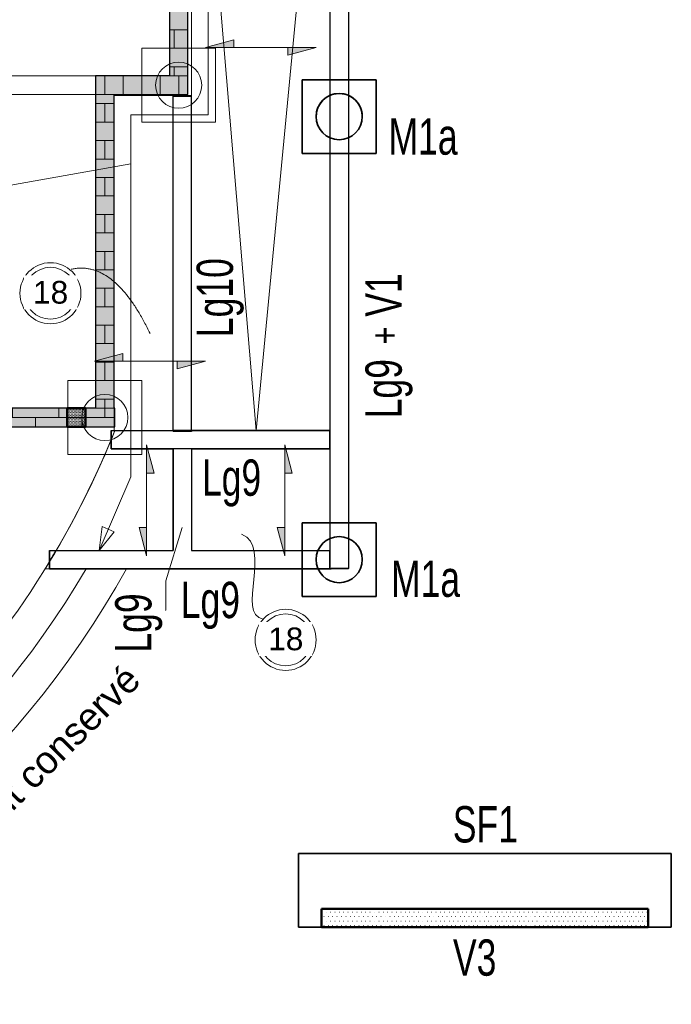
# Model space of a CAD drawing. Header units: millimetres. Extents: x 8234 to 125818, y -4600 to 79170.
# Tile 9 of 10: x 118756 to 125818, y -2098 to 8570. Entities that reach past the tile are written whole.
import ezdxf

# ---------------------------------------------------------------- set-up
doc = ezdxf.new("R2010")
doc.units = ezdxf.units.MM
doc.linetypes.add('AREST - Caché - Court', pattern=[2.0292, 1.5, -0.5291999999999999])
for name, color, linetype, lineweight in [('A-DETL-THIN', 151, 'Continuous', 20), ('A-FLOR', 192, 'Continuous', 15), ('A-WALL', 113, 'Continuous', 20), ('A-WALL-IDEN', 211, 'Continuous', 15), ('A-WALL-PATT', 111, 'Continuous', 30), ('G-ANNO-TEXT', 231, 'Continuous', 15), ('S-BEAM', 12, 'Continuous', 15), ('S-BEAM-IDEN', 2, 'Continuous', 15), ('S-COLS', 52, 'Continuous', 15), ('S-FLOR-SYMB', 171, 'Continuous', 15), ('S-FNDN', 32, 'Continuous', 20), ('S-FNDN-IDEN', 2, 'Continuous', 15)]:
    doc.layers.add(name, color=color, linetype=linetype, lineweight=lineweight)
doc.styles.add('Arial_1', font='arial.ttf', dxfattribs={"height": 245.8832335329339})
doc.styles.add('Arial_2', font='arial.ttf', dxfattribs={"width": 0.7, "height": 393.4131736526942})
doc.styles.add('Arial_4', font='arial.ttf', dxfattribs={"width": 0.8, "height": 295.059880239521})
doc.styles.add('Arial_8', font='arial.ttf', dxfattribs={"height": 295.059880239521})
pattern_1 = [(180, (119678.856, 4259.802), (2.449293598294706e-14, 200), []), (90, (119678.856, 4259.802), (250, 200), [200, -200])]

# ---------------------------------------------------------------- blocks, each defined once
blk = doc.blocks.new('14_03_N805-APD-Maquette existant_rvt-2-FONDATIONS RAMPE Extérieure')
at = {"layer": 'A-WALL-PATT', "lineweight": 15}
for points in [[(39949.00000000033, 7959.802080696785), (39749.00000000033, 7959.802080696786), (39749.00000000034, 12219.80208069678), (39749.00000000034, 12419.80208069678), (39949.00000000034, 12419.80208069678)], [(39149.00000000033, 4359.802080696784), (38949.00000000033, 4359.802080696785), (38949.00000000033, 7959.80208069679), (39149.00000000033, 7959.802080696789), (39149.00000000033, 7759.802080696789)], [(39149.00000000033, 7759.802080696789), (39149.00000000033, 7959.802080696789), (39749.00000000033, 7959.802080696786), (39949.00000000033, 7959.802080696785), (39949.00000000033, 7759.802080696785)], [(39159.04827810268, 4359.802080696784), (39159.04827810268, 4159.802080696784), (36226.49993811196, 4159.802080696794), (36226.49993811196, 4359.802080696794), (36354.19546437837, 4359.802080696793), (38949.00000000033, 4359.802080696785), (39149.00000000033, 4359.802080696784)]]:
    blk.add_hatch(color=55, dxfattribs=at).paths.add_polyline_path(points, flags=0)
at = {"layer": 'S-BEAM'}
h = blk.add_hatch(dxfattribs=at)
h.set_pattern_fill('FP_26', color=9, style=0, pattern_type=2)
h.set_pattern_definition([(0, (119678.856, 7859.802), (0, -200), []), (270, (119678.856, 7859.802), (-250, -200), [200, -200])])
h.paths.add_polyline_path([(39749.00000000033, 7959.802080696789), (39749.00000000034, 12219.80208069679), (39949.00000000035, 12219.80208069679), (39949.00000000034, 7959.802080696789)], flags=0)
h = blk.add_hatch(dxfattribs=at)
h.set_pattern_fill('FP_23', color=9, style=0, pattern_type=2)
h.set_pattern_definition([(90, (119678.856, 4259.802), (200, -1.224646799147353e-14), []), (0, (119678.856, 4259.802), (200, -250), [200, -200])])
h.paths.add_polyline_path([(38949.00000000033, 7959.802080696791), (39149.00000000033, 7959.802080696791), (39749.00000000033, 7959.802080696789), (39949.00000000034, 7959.802080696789), (39949.00000000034, 7759.802080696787), (39149.00000000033, 7759.802080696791), (38949.00000000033, 7759.802080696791)], flags=0)
h = blk.add_hatch(dxfattribs=at)
h.set_pattern_fill('FP_22', color=9, style=0, pattern_type=2)
h.set_pattern_definition(pattern_1)
h.paths.add_polyline_path([(38949.00000000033, 4359.802080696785), (38949.00000000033, 7759.802080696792), (39149.00000000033, 7759.802080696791), (39149.00000000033, 4359.802080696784)], flags=0)
h = blk.add_hatch(dxfattribs=at)
h.set_pattern_fill('FP_22', color=9, style=0, pattern_type=2)
h.set_pattern_definition(pattern_1)
h.paths.add_polyline_path([(35880.49624466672, 4359.802080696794), (38949.00000000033, 4359.802080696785), (39149.00000000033, 4359.802080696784), (39149.00000000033, 4159.802080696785), (35880.49624466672, 4159.802080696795)], flags=0)
at = {"layer": 'A-FLOR', "color": 8, "lineweight": 20}
for p, q in [((39749.00000000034, 12219.80208069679), (39749.00000000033, 7959.802080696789)), ((39749.00000000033, 7959.802080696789), (39749.00000000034, 12219.80208069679)), ((39749.00000000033, 7959.802080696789), (38949.00000000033, 7959.802080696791)), ((38949.00000000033, 4359.802080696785), (38949.00000000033, 7959.802080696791)), ((38949.00000000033, 7959.802080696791), (39749.00000000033, 7959.802080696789)), ((38949.00000000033, 7959.802080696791), (38949.00000000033, 7959.802080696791)), ((39749.00000000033, 7959.802080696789), (39749.00000000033, 7959.802080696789)), ((38949.00000000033, 7759.802080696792), (38949.00000000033, 4359.802080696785)), ((38949.00000000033, 4359.802080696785), (36085.11076498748, 4359.802080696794)), ((36085.11076498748, 4359.802080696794), (38949.00000000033, 4359.802080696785)), ((38949.00000000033, 4359.802080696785), (38949.00000000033, 4359.802080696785))]:
    blk.add_line(p, q, dxfattribs=at)
at = {"layer": 'A-WALL', "color": 135, "lineweight": 25}
for p, q in [((39949.00000000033, 7959.802080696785), (39949.00000000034, 12419.80208069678)), ((39749.00000000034, 12219.80208069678), (39749.00000000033, 7959.802080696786)), ((39149.00000000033, 7959.802080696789), (38949.00000000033, 7959.80208069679)), ((38949.00000000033, 7959.80208069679), (38949.00000000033, 4359.802080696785)), ((39749.00000000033, 7959.802080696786), (39149.00000000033, 7959.802080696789)), ((39949.00000000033, 7759.802080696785), (39949.00000000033, 7959.802080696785)), ((39149.00000000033, 4359.802080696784), (39149.00000000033, 7759.802080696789)), ((39149.00000000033, 7759.802080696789), (39949.00000000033, 7759.802080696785)), ((38949.00000000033, 4359.802080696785), (36354.19546437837, 4359.802080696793)), ((39159.04827810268, 4359.802080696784), (39149.00000000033, 4359.802080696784)), ((39159.04827810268, 4159.802080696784), (39159.04827810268, 4359.802080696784)), ((36226.49993811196, 4159.802080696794), (39159.04827810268, 4159.802080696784))]:
    blk.add_line(p, q, dxfattribs=at)
at = {"layer": 'A-WALL', "color": 8}
for p, q in [((38949.00000000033, 7959.80208069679), (38949.00000000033, 7959.80208069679)), ((38949.00000000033, 7959.80208069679), (38949.00000000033, 7959.80208069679)), ((39749.00000000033, 7959.802080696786), (39749.00000000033, 7959.802080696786)), ((39149.00000000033, 7759.802080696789), (39149.00000000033, 7759.802080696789)), ((39949.00000000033, 7759.802080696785), (39949.00000000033, 7759.802080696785)), ((38949.00000000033, 4359.802080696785), (38949.00000000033, 4359.802080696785)), ((39149.00000000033, 4359.802080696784), (39149.00000000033, 4359.802080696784)), ((39159.04827810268, 4359.802080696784), (39159.04827810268, 4359.802080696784)), ((39159.04827810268, 4159.802080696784), (39159.04827810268, 4159.802080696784))]:
    blk.add_line(p, q, dxfattribs=at)
at = {"layer": 'S-BEAM', "color": 8, "lineweight": 20}
for p, q in [((39749.00000000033, 7959.802080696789), (39749.00000000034, 12219.80208069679)), ((39749.00000000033, 7959.802080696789), (39749.00000000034, 12219.80208069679)), ((39949.00000000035, 12219.80208069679), (39949.00000000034, 7959.802080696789)), ((39949.00000000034, 7959.802080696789), (39949.00000000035, 12219.80208069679)), ((35099.00000000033, 7959.802080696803), (38949.00000000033, 7959.802080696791)), ((39949.00000000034, 7959.802080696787), (35099.00000000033, 7959.802080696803)), ((38949.00000000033, 7959.802080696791), (38949.00000000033, 7959.802080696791)), ((38949.00000000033, 7959.802080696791), (39149.00000000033, 7959.802080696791)), ((39149.00000000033, 7959.802080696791), (39749.00000000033, 7959.802080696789)), ((39949.00000000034, 7959.802080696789), (39749.00000000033, 7959.802080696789)), ((39749.00000000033, 7959.802080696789), (39749.00000000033, 7959.802080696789)), ((39949.00000000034, 7959.802080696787), (39949.00000000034, 7959.802080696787)), ((39949.00000000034, 7959.802080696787), (39949.00000000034, 7759.802080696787)), ((39949.00000000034, 7959.802080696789), (39949.00000000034, 7759.802080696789)), ((38949.00000000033, 7759.802080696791), (35099.00000000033, 7759.802080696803)), ((39949.00000000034, 7759.802080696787), (35099.00000000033, 7759.802080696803)), ((38949.00000000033, 7759.802080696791), (38949.00000000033, 7759.802080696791)), ((38949.00000000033, 7759.802080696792), (39149.00000000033, 7759.802080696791)), ((38949.00000000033, 4359.802080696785), (38949.00000000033, 7759.802080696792)), ((38949.00000000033, 7759.802080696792), (38949.00000000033, 7759.802080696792)), ((38949.00000000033, 4359.802080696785), (38949.00000000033, 7759.802080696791)), ((39949.00000000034, 7759.802080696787), (39149.00000000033, 7759.802080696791)), ((39149.00000000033, 7759.802080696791), (39149.00000000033, 7759.802080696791)), ((39149.00000000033, 7759.802080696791), (39149.00000000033, 4359.802080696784)), ((39149.00000000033, 4359.802080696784), (39149.00000000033, 7759.802080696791)), ((39949.00000000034, 7759.802080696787), (39949.00000000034, 7759.802080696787)), ((35099.00000000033, 4359.802080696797), (39149.00000000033, 4359.802080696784)), ((35880.49624466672, 4359.802080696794), (38949.00000000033, 4359.802080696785)), ((39149.00000000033, 4359.802080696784), (38949.00000000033, 4359.802080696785)), ((38949.00000000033, 4359.802080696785), (38949.00000000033, 4359.802080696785)), ((39149.00000000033, 4359.802080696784), (39149.00000000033, 4159.802080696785)), ((39149.00000000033, 4359.802080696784), (39149.00000000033, 4359.802080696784)), ((39149.00000000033, 4359.802080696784), (39149.00000000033, 4159.802080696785)), ((33749.00000000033, 4159.802080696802), (39149.00000000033, 4159.802080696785)), ((39149.00000000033, 4159.802080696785), (35880.49624466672, 4159.802080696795)), ((39149.00000000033, 4159.802080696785), (39149.00000000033, 4159.802080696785))]:
    blk.add_line(p, q, dxfattribs=at)
at = {"layer": 'S-FNDN', "color": 8}
for p, q in [((40249.00000000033, 8259.802080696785), (39449.00000000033, 8259.802080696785)), ((39449.00000000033, 8259.802080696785), (39449.00000000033, 7459.802080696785)), ((39449.00000000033, 7459.802080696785), (39449.00000000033, 8259.802080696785)), ((39449.00000000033, 8259.802080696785), (40249.00000000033, 8259.802080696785)), ((39449.00000000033, 8259.802080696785), (39449.00000000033, 8259.802080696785)), ((40249.00000000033, 7459.802080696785), (40249.00000000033, 8259.802080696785)), ((40249.00000000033, 8259.802080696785), (40249.00000000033, 7459.802080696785)), ((40249.00000000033, 8259.802080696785), (40249.00000000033, 8259.802080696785)), ((39449.00000000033, 7459.802080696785), (40249.00000000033, 7459.802080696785)), ((40249.00000000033, 7459.802080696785), (39449.00000000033, 7459.802080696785)), ((39449.00000000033, 7459.802080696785), (39449.00000000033, 7459.802080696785)), ((40249.00000000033, 7459.802080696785), (40249.00000000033, 7459.802080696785)), ((39449.00000000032, 4659.802080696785), (38649.00000000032, 4659.802080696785)), ((38649.00000000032, 4659.802080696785), (38649.00000000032, 3859.802080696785)), ((38649.00000000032, 3859.802080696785), (38649.00000000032, 4659.802080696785)), ((38649.00000000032, 4659.802080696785), (39449.00000000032, 4659.802080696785)), ((38649.00000000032, 4659.802080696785), (38649.00000000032, 4659.802080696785)), ((39449.00000000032, 3859.802080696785), (39449.00000000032, 4659.802080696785)), ((39449.00000000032, 4659.802080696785), (39449.00000000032, 3859.802080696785)), ((39449.00000000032, 4659.802080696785), (39449.00000000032, 4659.802080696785)), ((38649.00000000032, 3859.802080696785), (39449.00000000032, 3859.802080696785)), ((39449.00000000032, 3859.802080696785), (38649.00000000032, 3859.802080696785)), ((38649.00000000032, 3859.802080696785), (38649.00000000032, 3859.802080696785)), ((39449.00000000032, 3859.802080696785), (39449.00000000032, 3859.802080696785))]:
    blk.add_line(p, q, dxfattribs=at)
for centre, radius, start, end in [((39849.00000000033, 7859.802080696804), 250, 0, 179.9999999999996), ((39849.00000000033, 7859.802080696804), 250.0000000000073, 2.647811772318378e-13, 180.0000000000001), ((39849.00000000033, 7859.802080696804), 249.999999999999, 179.9999999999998, 359.9999999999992), ((39849.00000000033, 7859.802080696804), 249.9999999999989, 180.0000000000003, 359.9999999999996), ((39049.00000000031, 4259.802080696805), 250.0000000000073, 0, 180), ((39049.00000000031, 4259.802080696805), 250.0000000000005, 1.144999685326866e-13, 180.0000000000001), ((39049.00000000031, 4259.802080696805), 250, 180, 359.9999999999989), ((39049.00000000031, 4259.802080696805), 250.0000000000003, 180.0000000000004, 359.9999999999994)]:
    blk.add_arc(centre, radius, start, end, dxfattribs=at)
blk = doc.blocks.new('M_Sens de portée fixe - Dalle unidirectionnelle - 06 mm-77493-FONDATIONS RAMPE Extérieure')
at = {"layer": 'S-FLOR-SYMB'}
for points in [[(-2.933185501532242, 0.8217504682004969), (-2.933185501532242, 0), (-6, 0)], [(2.933185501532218, -0.8217504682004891), (2.933185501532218, 0), (6, 0)]]:
    blk.add_hatch(color=256, dxfattribs=at).paths.add_polyline_path(points, flags=0)
for p, q in [((-2.933185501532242, 0.8217504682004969), (-6, 0)), ((0, 0), (-6, 0)), ((-2.933185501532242, 0), (-2.933185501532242, 0.8217504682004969)), ((0, 0), (6, 0)), ((2.933185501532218, -0.8217504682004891), (6, 0)), ((2.933185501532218, 0), (2.933185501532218, -0.8217504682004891))]:
    blk.add_line(p, q, dxfattribs=at)
blk = doc.blocks.new('Etiquette Dalle Epaisseur-AREST - Dalle Brut-1108061-FONDATIONS RAMPE Extérieure')
at = {"layer": 'S-FNDN-IDEN'}
for radius in [3.30687214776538, 2.806872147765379]:
    blk.add_circle((-3.698702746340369e-14, -2.585168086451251), radius, dxfattribs=at)

msp = doc.modelspace()

# ---------------------------------------------------------------- hatches: boundary and pattern name
at = {"layer": 'A-WALL-PATT', "lineweight": 15}
h = msp.add_hatch(dxfattribs=at)
h.set_pattern_fill('FP_29', color=256, style=0, pattern_type=2)
h.set_pattern_definition([(0, (81499.19, 232.937), (23.812, 47.625), [3.353, -44.272])])
h.paths.add_polyline_path([(122027.8614615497, -1262.418264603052), (122027.8614615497, -1062.418264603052), (125567.8614615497, -1062.418264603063), (125567.8614615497, -1262.418264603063)], flags=0)
at = {"layer": 'S-COLS', "linetype": 'AREST - Caché - Court'}
h = msp.add_hatch(dxfattribs=at)
h.set_pattern_fill('FP_28', color=230, style=0, pattern_type=2)
h.set_pattern_definition([(0, (81499.19, 232.937), (7.937, 15.875), [3.353, -12.522])])
h.paths.add_polyline_path([(119468.9047586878, 4159.802080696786), (119268.9047586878, 4159.802080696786), (119268.9047586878, 4359.802080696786), (119468.9047586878, 4359.802080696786)], flags=0)

# ---------------------------------------------------------------- linework, layer by layer
at = {"layer": 'A-DETL-THIN'}
for p, q in [((120578.8564805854, 12419.80208069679), (120578.8564805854, 7759.802080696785)), ((120618.9047586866, 12459.802080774), (121318.904793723, 4119.802080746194)), ((121318.904793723, 4119.802080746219), (122118.9047586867, 12459.80208077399)), ((120797.9728423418, 12295.39053101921), (120797.9728423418, 7539.802080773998)), ((120578.8564805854, 7759.802080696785), (119778.8564805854, 7759.802080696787)), ((119778.8564805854, 7759.802080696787), (119778.8564805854, 4159.802080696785)), ((120797.9728423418, 7539.802080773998), (119958.9047587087, 7539.802080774)), ((119958.9047587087, 7539.802080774), (119958.9047587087, 3617.695577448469)), ((118599.2092632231, 6765.066159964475), (119958.9047587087, 7007.125702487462)), ((119778.8564805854, 4159.802080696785), (116830.7850999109, 4159.802080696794)), ((119958.9047587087, 3617.695577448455), (119616.771582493, 2819.802080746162)), ((119616.771582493, 2819.802080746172), (119649.4007132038, 3077.746531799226)), ((119616.771582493, 2819.802080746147), (119781.1323883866, 3021.260576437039)), ((119649.4007132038, 3077.746531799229), (119715.2665507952, 3049.503554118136)), ((119781.1323883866, 3021.260576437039), (119715.2665507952, 3049.503554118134)), ((120341.6031265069, 2490.854703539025), (120518.4201331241, 3069.197072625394)), ((120341.6031265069, 1730.85470353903), (120341.6031265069, 2490.854703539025))]:
    msp.add_line(p, q, dxfattribs=at)
for centre, radius, start, end in [((110784.6567648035, 7724.050074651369), 9698.818770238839, 291.8153895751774, 338.1846104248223), ((110784.6567646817, 7724.050074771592), 10458.81877040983, 290.099563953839, 330.7886262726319), ((110784.6567646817, 7724.050074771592), 10078.81877040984, 290.953256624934, 329.573465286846)]:
    msp.add_arc(centre, radius, start, end, dxfattribs=at)
for points, degree in [([(119315.5072523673, 5866.418821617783), (119786.5055034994, 5969.524118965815), (120168.6624459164, 5170.36837865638)], 2), ([(121395.8157446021, 2075.681332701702), (121094.7450115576, 2129.975904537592), (121501.0255578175, 2858.955326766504), (121161.1984745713, 2996.254380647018)], 3)]:
    msp.add_open_spline(points, degree=degree, dxfattribs=at)
at = {"layer": 'A-FLOR'}
for p, q in [((120618.4201331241, 4119.250414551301), (120618.4201331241, 12418.98633528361)), ((119779.3618135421, 4120.06615996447), (119779.3618135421, 7749.802080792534)), ((119779.3618135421, 7749.802080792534), (120618.9047586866, 7749.802080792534)), ((120618.9047586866, 7749.802080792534), (120618.9047586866, 4120.06615996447)), ((122118.9047587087, 4120.06615996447), (119779.3618135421, 4120.06615996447)), ((122118.9047587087, 4119.250414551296), (120618.4201331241, 4119.250414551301)), ((122118.9047587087, 2619.802080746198), (119031.7009598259, 2619.802080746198))]:
    msp.add_line(p, q, dxfattribs=at)
at = {"layer": 'A-FLOR', "flags": 128}
for points in [[(119152.1888713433, 2819.818321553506), (119294.9797067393, 3072.008698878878), (119430.1788808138, 3328.36663751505), (119557.6582220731, 3588.650339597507), (119677.3036051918, 3852.626859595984), (119789.0104606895, 4120.066159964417)], [(119080.1443164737, 2698.916910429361), (119116.3819446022, 2759.229728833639), (119152.1888713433, 2819.818321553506)], [(119031.7009598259, 2619.802080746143), (119056.0152474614, 2659.297919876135), (119080.1443164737, 2698.916910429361)]]:
    msp.add_lwpolyline(points, dxfattribs=at)
at = {"layer": 'A-FLOR'}
msp.add_arc((110784.6567648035, 7724.050074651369), 9698.818770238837, 328.2458697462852, 338.186290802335, dxfattribs=at)
at = {"layer": 'A-WALL'}
for p, q in [((122118.9047587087, 12459.80208077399), (122118.9047587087, 2619.802080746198)), ((122318.9047587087, 12459.80208077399), (122318.9047587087, 2619.802080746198)), ((122318.9047587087, 2619.802080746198), (122118.9047587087, 2619.802080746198))]:
    msp.add_line(p, q, dxfattribs=at)
at = {"layer": 'A-WALL', "lineweight": 50}
for p, q in [((125567.8614615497, -1062.418264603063), (122027.8614615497, -1062.418264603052)), ((122027.8614615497, -1062.418264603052), (122027.8614615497, -1262.418264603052)), ((125567.8614615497, -1262.418264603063), (125567.8614615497, -1062.418264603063)), ((122027.8614615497, -1262.418264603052), (125567.8614615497, -1262.418264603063))]:
    msp.add_line(p, q, dxfattribs=at)
at = {"layer": 'S-BEAM', "color": 1, "lineweight": 30}
for p, q in [((122118.9047587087, 9097.002080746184), (122118.9047587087, 2622.119444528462)), ((122318.9047587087, 9097.002080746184), (122318.9047587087, 2622.119444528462)), ((120618.4201331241, 7739.376247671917), (120418.4201331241, 7739.376247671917)), ((120418.4201331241, 7739.376247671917), (120618.4201331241, 7739.376247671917)), ((120418.4201331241, 4120.066159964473), (120418.4201331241, 7739.376247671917)), ((120418.4201331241, 4120.06615996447), (120418.4201331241, 7739.376247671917)), ((120618.4201331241, 4120.066159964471), (120618.4201331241, 7739.376247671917)), ((120618.4201331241, 4120.06615996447), (120618.4201331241, 7739.376247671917)), ((119746.0664906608, 3920.066159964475), (119746.0664906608, 4120.066159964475)), ((119746.0664906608, 4120.066159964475), (119746.0664906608, 3920.066159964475)), ((119746.0664906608, 4120.066159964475), (120418.4201331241, 4120.066159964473)), ((119746.0664906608, 4120.066159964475), (120618.4201331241, 4120.066159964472)), ((120618.4201331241, 4120.06615996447), (120418.4201331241, 4120.06615996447)), ((120418.4201331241, 4120.06615996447), (120418.4201331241, 4106.976247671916)), ((120418.4201331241, 4120.06615996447), (120618.4201331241, 4120.06615996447)), ((120618.4201331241, 4120.06615996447), (120418.4201331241, 4120.06615996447)), ((120418.4201331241, 4120.06615996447), (120418.4201331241, 4106.976247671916)), ((120618.4201331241, 4106.976247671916), (120418.4201331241, 4106.976247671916)), ((120618.4201331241, 4106.976247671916), (120418.4201331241, 4106.976247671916)), ((120618.4201331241, 4120.066159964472), (122118.9047587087, 4120.066159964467)), ((120618.4201331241, 4120.066159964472), (122118.9047587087, 4120.066159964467)), ((120618.4201331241, 4119.250414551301), (120618.4201331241, 4120.066159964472)), ((120618.4201331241, 4119.250414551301), (120618.4201331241, 4120.066159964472)), ((120618.4201331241, 4106.976247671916), (120618.4201331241, 4120.066159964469)), ((120618.4201331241, 4120.06615996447), (120618.4201331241, 4106.976247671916)), ((122118.9047587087, 4119.250414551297), (120618.4201331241, 4119.250414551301)), ((122118.9047587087, 4119.250414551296), (120618.4201331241, 4119.250414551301)), ((122118.9047587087, 4120.066159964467), (122118.9047587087, 3920.066159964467)), ((122118.9047587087, 4119.250414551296), (122118.9047587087, 4120.066159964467)), ((122118.9047587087, 3920.066159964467), (122118.9047587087, 4119.250414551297)), ((122118.9047587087, 3920.066159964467), (119746.0664906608, 3920.066159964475)), ((119746.0664906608, 3920.066159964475), (120418.4201331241, 3920.066159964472)), ((120418.4201331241, 2819.802080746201), (120418.4201331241, 3920.066159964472)), ((120418.4201331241, 3920.066159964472), (120418.4201331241, 2819.802080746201)), ((120618.4201331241, 3920.066159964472), (120418.4201331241, 3920.066159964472)), ((120618.4201331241, 3920.066159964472), (122118.9047587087, 3920.066159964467)), ((120618.4201331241, 3920.066159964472), (120618.4201331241, 2819.8020807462)), ((120618.4201331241, 3920.066159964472), (120618.4201331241, 2819.8020807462)), ((119080.1326488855, 2819.802080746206), (119080.1326488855, 2619.802080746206)), ((119080.1326488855, 2698.896803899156), (119080.1326488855, 2819.802080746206)), ((119080.1326488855, 2819.802080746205), (120418.4201331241, 2819.802080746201)), ((119080.1326488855, 2819.802080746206), (119152.1795255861, 2819.802080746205)), ((119152.1795255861, 2819.802080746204), (120418.4201331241, 2819.802080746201)), ((120618.4201331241, 2819.8020807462), (122118.9047587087, 2819.802080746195)), ((120618.4201331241, 2819.8020807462), (122118.9047587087, 2819.802080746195)), ((122118.9047587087, 2819.802080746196), (122118.9047587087, 2622.119444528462)), ((122118.9047587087, 2619.802080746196), (122118.9047587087, 2819.802080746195)), ((119080.1326488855, 2619.802080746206), (119080.1326488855, 2698.896803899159)), ((122118.9047587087, 2619.802080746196), (119080.1326488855, 2619.802080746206)), ((119080.1326488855, 2619.802080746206), (122131.5326488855, 2619.802080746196)), ((122118.9047587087, 2622.119444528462), (122318.9047587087, 2622.119444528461)), ((122118.9047587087, 2622.119444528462), (122131.5326488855, 2622.119444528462)), ((122318.9047587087, 2622.119444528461), (122131.5326488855, 2622.119444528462)), ((122131.5326488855, 2619.802080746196), (122131.5326488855, 2622.119444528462)), ((122131.5326488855, 2622.119444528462), (122131.5326488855, 2619.802080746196))]:
    msp.add_line(p, q, dxfattribs=at)
for radius, start, end in [(9698.818770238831, 328.7937619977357, 329.6252138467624), (9698.818770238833, 328.7937619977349, 329.6252138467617)]:
    msp.add_arc((110784.6567648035, 7724.050074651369), radius, start, end, dxfattribs=at)
at = {"layer": 'S-COLS', "lineweight": 50}
for p, q in [((119468.9047586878, 4359.802080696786), (119268.9047586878, 4359.802080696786)), ((119268.9047586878, 4359.802080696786), (119268.9047586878, 4159.802080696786)), ((119468.9047586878, 4159.802080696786), (119468.9047586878, 4359.802080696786)), ((119268.9047586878, 4159.802080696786), (119468.9047586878, 4159.802080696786))]:
    msp.add_line(p, q, dxfattribs=at)
at = {"layer": 'S-FNDN', "color": 3, "lineweight": 35}
for p, q in [((122618.9047587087, 7919.802080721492), (121818.9047587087, 7919.802080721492)), ((121818.9047587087, 7919.802080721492), (121818.9047587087, 7119.802080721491)), ((121818.9047587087, 7119.802080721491), (121818.9047587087, 7919.802080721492)), ((121818.9047587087, 7919.802080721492), (122618.9047587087, 7919.802080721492)), ((122618.9047587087, 7119.802080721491), (122618.9047587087, 7919.802080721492)), ((122618.9047587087, 7919.802080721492), (122618.9047587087, 7119.802080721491)), ((121818.9047587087, 7119.802080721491), (122618.9047587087, 7119.802080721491)), ((122618.9047587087, 7119.802080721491), (121818.9047587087, 7119.802080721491)), ((122618.9047587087, 3119.802080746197), (121818.9047587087, 3119.802080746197)), ((121818.9047587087, 3119.802080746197), (121818.9047587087, 2319.802080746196)), ((121818.9047587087, 2319.802080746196), (121818.9047587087, 3119.802080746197)), ((121818.9047587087, 3119.802080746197), (122618.9047587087, 3119.802080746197)), ((122618.9047587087, 2319.802080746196), (122618.9047587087, 3119.802080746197)), ((122618.9047587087, 3119.802080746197), (122618.9047587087, 2319.802080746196)), ((121818.9047587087, 2319.802080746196), (122618.9047587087, 2319.802080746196)), ((122618.9047587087, 2319.802080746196), (121818.9047587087, 2319.802080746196)), ((121777.8614615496, -1262.418264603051), (121777.8614615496, -462.4182646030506)), ((125817.8614615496, -462.4182646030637), (121777.8614615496, -462.4182646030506)), ((125817.8614615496, -462.4182646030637), (125817.8614615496, -1262.418264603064)), ((121777.8614615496, -1262.418264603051), (125817.8614615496, -1262.418264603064))]:
    msp.add_line(p, q, dxfattribs=at)
for centre, radius, start, end in [((122218.9047587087, 7519.802080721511), 250, 0, 179.9999999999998), ((122218.9047587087, 7519.802080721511), 250.0000000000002, 1.049583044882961e-13, 180.0000000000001), ((122218.9047587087, 7519.802080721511), 249.9999999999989, 179.9999999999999, 359.9999999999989), ((122218.9047587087, 7519.802080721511), 249.9999999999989, 180.0000000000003, 359.9999999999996), ((122218.9047587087, 2719.802080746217), 250, 0, 179.9999999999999), ((122218.9047587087, 2719.802080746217), 250.0000000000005, 2.162777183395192e-13, 180.0000000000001), ((122218.9047587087, 2719.802080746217), 249.9999999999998, 179.9999999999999, 359.9999999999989), ((122218.9047587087, 2719.802080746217), 249.9999999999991, 180.0000000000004, 359.9999999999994)]:
    msp.add_arc(centre, radius, start, end, dxfattribs=at)

# ---------------------------------------------------------------- block references
at = {"lineweight": 5}
msp.add_blockref('14_03_N805-APD-Maquette existant_rvt-2-FONDATIONS RAMPE Extérieure', (80629.85648058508, 0), dxfattribs=at)
at = {"layer": 'S-FLOR-SYMB', "xscale": 99.99999999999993, "yscale": 99.99999999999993, "zscale": 99.99999999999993}
for p in [(121368.6624459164, 8269.11837491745), (120168.6624459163, 4869.278122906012)]:
    msp.add_blockref('M_Sens de portée fixe - Dalle unidirectionnelle - 06 mm-77493-FONDATIONS RAMPE Extérieure', p, dxfattribs=at)
at = {"layer": 'S-FLOR-SYMB', "xscale": 99.99999999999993, "yscale": 99.99999999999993, "zscale": 99.99999999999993, "rotation": 90}
for p in [(120131.5852110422, 3362.736450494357), (121628.4821568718, 3362.736450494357)]:
    msp.add_blockref('M_Sens de portée fixe - Dalle unidirectionnelle - 06 mm-77493-FONDATIONS RAMPE Extérieure', p, dxfattribs=at)
at = {"layer": 'S-FNDN-IDEN', "xscale": 99.99999999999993, "yscale": 99.99999999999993, "zscale": 99.99999999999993}
for p in [(119089.7046356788, 5864.643363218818), (121637.9752311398, 2109.245545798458)]:
    msp.add_blockref('Etiquette Dalle Epaisseur-AREST - Dalle Brut-1108061-FONDATIONS RAMPE Extérieure', p, dxfattribs=at)

# ---------------------------------------------------------------- texts
at = {"layer": 'A-WALL-IDEN', "lineweight": 20, "insert": (122503.0861790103, 5587.532666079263), "char_height": 393.4131736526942, "width": 556.7999999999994, "attachment_point": 2, "rotation": 90, "line_spacing_factor": 0.9385317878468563, "style": 'Arial_2'}
msp.add_mtext('V1', dxfattribs=at)
at = {"layer": 'A-WALL-IDEN', "lineweight": 20, "insert": (123686.8966090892, -1394.415936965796), "char_height": 393.4131736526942, "width": 556.7999999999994, "attachment_point": 2, "line_spacing_factor": 0.9385317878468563, "style": 'Arial_2'}
msp.add_mtext('V3', dxfattribs=at)
at = {"layer": 'G-ANNO-TEXT', "color": 7, "lineweight": 35, "insert": (122563.6770069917, 5052.399647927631), "char_height": 295.059880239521, "width": 226.8, "attachment_point": 1, "rotation": 90, "line_spacing_factor": 0.9385317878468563, "style": 'Arial_4'}
msp.add_mtext('+', dxfattribs=at)
at = {"layer": 'S-BEAM-IDEN', "lineweight": 25, "char_height": 393.4131736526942, "attachment_point": 3, "rotation": 90, "line_spacing_factor": 0.9385317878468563, "style": 'Arial_2'}
for s, insert, width in [('Lg10', (120673.8137006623, 5986.129438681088), 1017.599999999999), ('Lg9', (122503.0861790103, 4892.60693671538), 763.1999999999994)]:
    msp.add_mtext(s, dxfattribs=dict(at, insert=insert, width=width))
at = {"layer": 'S-BEAM-IDEN', "lineweight": 25, "char_height": 393.4131736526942, "width": 763.1999999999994, "attachment_point": 3, "line_spacing_factor": 0.9385317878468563, "style": 'Arial_2'}
for insert in [(121373.0961302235, 3805.320154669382), (121143.5102137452, 2479.626675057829)]:
    msp.add_mtext('Lg9', dxfattribs=dict(at, insert=insert))
at = {"layer": 'S-FNDN-IDEN', "char_height": 393.4131736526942, "line_spacing_factor": 0.9385317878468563, "style": 'Arial_2'}
for s, insert, width, attachment_point in [('M1a', (123501.9357481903, 7500.769386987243), 887.9999999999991, 3), ('M1a', (123528.7690238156, 2710.21374096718), 887.9999999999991, 3), ('SF1', (123802.8966090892, 49.07934105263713), 835.1999999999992, 2)]:
    msp.add_mtext(s, dxfattribs=dict(at, insert=insert, width=width, attachment_point=attachment_point))

# ---------------------------------------------------------------- next in the draw order: texts
at = {"layer": 'G-ANNO-TEXT', "color": 7, "insert": (116557.5433735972, -1719.076312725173), "char_height": 295.059880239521, "width": 5590.799999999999, "attachment_point": 1, "rotation": 45, "line_spacing_factor": 0.9385317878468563, "style": 'Arial_8', "bg_fill": 3, "box_fill_scale": 1.25, "bg_fill_color": 0, "bg_fill_transparency": 0}
msp.add_mtext('Emmarchement conservé', dxfattribs=at)
at = {"layer": 'S-FNDN-IDEN', "char_height": 245.8832335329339, "width": 455.9999999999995, "attachment_point": 2, "line_spacing_factor": 0.9385317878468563, "style": 'Arial_1', "bg_fill": 3, "box_fill_scale": 1.25, "bg_fill_color": 0, "bg_fill_transparency": 0}
for insert in [(119091.2505299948, 5739.567123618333), (121639.5211254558, 1984.169306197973)]:
    msp.add_mtext('18', dxfattribs=dict(at, insert=insert))

# ---------------------------------------------------------------- next in the draw order: texts
at = {"layer": 'S-BEAM-IDEN', "lineweight": 25, "insert": (119790.5248352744, 2353.958671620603), "char_height": 393.4131736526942, "width": 763.1999999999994, "attachment_point": 3, "rotation": 90, "line_spacing_factor": 0.9385317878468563, "style": 'Arial_2'}
msp.add_mtext('Lg9', dxfattribs=at)

doc.saveas('drawing.dxf')
